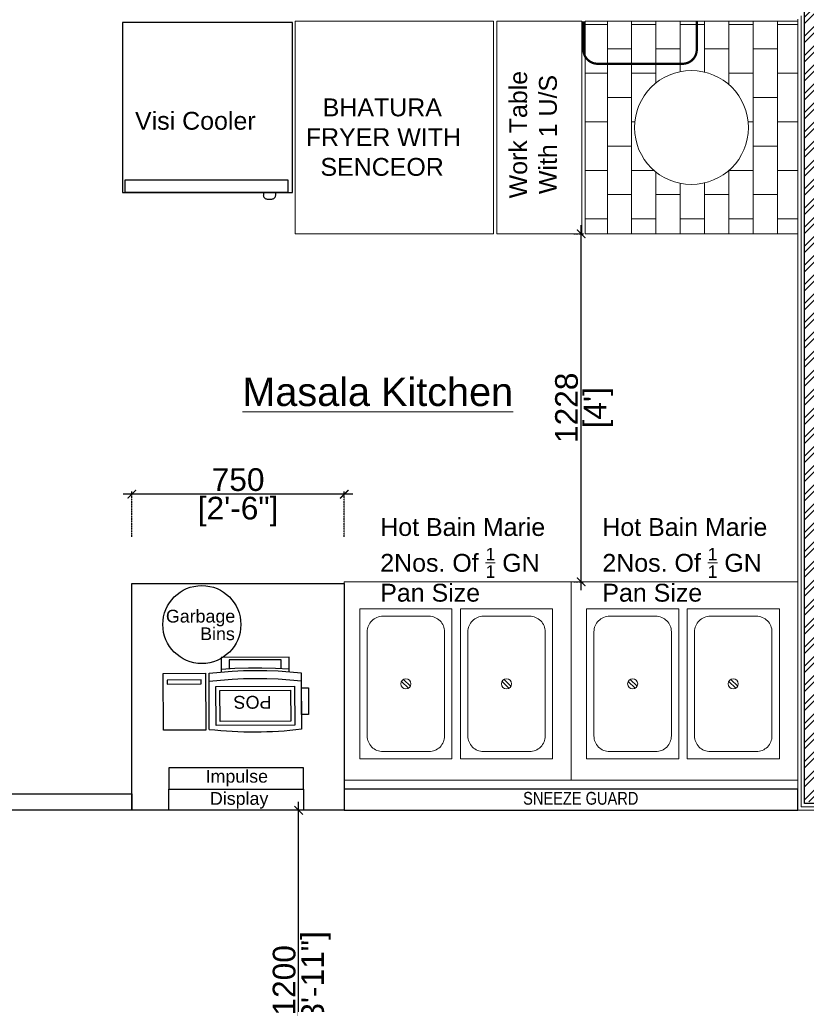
# Model space of a CAD drawing. Header units: millimetres. Extents: x 3501050 to 3719646, y 122984 to 158395.
# Tile 35 of 76: x 3520146 to 3522920, y 144997 to 148472. Entities that reach past the tile are written whole.
import ezdxf

# ---------------------------------------------------------------- set-up
doc = ezdxf.new("R2010")
doc.units = ezdxf.units.MM
doc.header["$PDMODE"] = 2
doc.linetypes.add('( Hidden )', pattern=[0.375, 0.25, -0.125])
doc.layers.get('0').update_dxf_attribs({"color": 8})
doc.layers.get('DEFPOINTS').update_dxf_attribs({"color": 8, "lineweight": 18})
for name, color, linetype, lineweight in [('02_EQUIPMENT', 124, 'Continuous', 0), ('02_EQUIPMENT-TEXT', 7, 'Continuous', 0), ('A Counter', 7, 'Continuous', 25), ('A-Dimension', 42, 'Continuous', 9), ('A-WALL', 12, 'Continuous', 30), ('A-Wall Hatch', 8, 'Continuous', 5), ('Cable 1-2', 1, 'Continuous', 0), ('PLASTER', 252, 'Continuous', 9), ('tile finish', 32, 'Continuous', 9)]:
    doc.layers.add(name, color=color, linetype=linetype, lineweight=lineweight)
doc.styles.add('A-ANNO-DIM bold', font='GOTHIC.TTF')
doc.styles.add('Arial', font='arial.ttf', dxfattribs={"height": 250})
doc.styles.add('arr-1', font='arial.ttf')
doc.styles.add('DIM_75', font='arial.ttf', dxfattribs={"height": 4.5})
doc.styles.add('PDF Arial', font='arial.ttf')
doc.styles.add('PDF ArialMT', font='arial.ttf')
doc.styles.get("Standard").update_dxf_attribs({"font": 'arial.ttf'})
doc.dimstyles.new('A-100mm-Bold', dxfattribs={"dimtxt": 80, "dimasz": 50, "dimexe": 100, "dimexo": 10, "dimgap": 50, "dimtad": 1, "dimdec": 0, "dimzin": 12, "dimdsep": 46, "dimtxsty": 'A-ANNO-DIM bold', "dimblk": 'ARCHTICK', "dimcen": 0, "dimdle": 100, "dimclrd": 8, "dimclre": 8, "dimclrt": 211, "dimadec": 0, "dimazin": 0, "dimtfac": 1, "dimtdec": 0, "dimtix": 1, "dimtmove": 2, "dimatfit": 3, "dimldrblk": 'DOT', "dimfxl": 500, "dimtvp": 1, "dimtolj": 1, "dimtzin": 0, "dimarcsym": 0})

# ---------------------------------------------------------------- blocks, each defined once
blk = doc.blocks.new('A$C36a630ec')
at = {"layer": '02_EQUIPMENT'}
h = blk.add_hatch(dxfattribs=at)
h.set_pattern_fill('AR-B816', color=8, scale=10)
h.set_pattern_definition([(0, (-3031597.25, 494443.966), (0, 80), []), (90, (-3031597.25, 494443.966), (-80, 80), [80, -80])])
h.paths.add_polyline_path([(-700, 0), (-700, -700), (0, -700), (0, 0)])
h.paths.add_polyline_path([(-162.5, -350, -1), (-537.5, -350, -1)], flags=16)
blk.add_lwpolyline([(-700, -700), (0, -700), (0, 0), (-700, 0)], close=True, dxfattribs=at)
blk.add_circle((-350, -350), 187.5, dxfattribs=at)
blk = doc.blocks.new('_ARCHTICK')
at = {"color": 0, "linetype": 'ByBlock', "const_width": 0.15}
blk.add_lwpolyline([(-0.5, -0.5), (0.5, 0.5)], dxfattribs=at)
blk = doc.blocks.new('*D126')
at = {"layer": 'A-Dimension', "color": 8, "linetype": '( Hidden )', "lineweight": -2, "transparency": 16777216}
for p, q in [((3520541, 146647.3), (3520541, 146807.3)), ((3521290.7, 146647.3), (3521290.7, 146807.3))]:
    blk.add_line(p, q, dxfattribs=at)
at = {"layer": 'A-Dimension', "color": 8, "lineweight": -2, "transparency": 16777216}
blk.add_line((3521320.7, 146797.3), (3520511, 146797.3), dxfattribs=at)
at = {"layer": 'DEFPOINTS', "color": 0, "transparency": 16777216}
for p in [(3520541, 146797.3), (3520541, 146482), (3521290.7, 146482)]:
    blk.add_point(p, dxfattribs=at)
at = {"layer": 'A-Dimension', "color": 8, "lineweight": -2, "transparency": 16777216, "xscale": 30, "yscale": 30, "zscale": 30, "rotation": 180}
blk.add_blockref('_ARCHTICK', (3520541, 146797.3), dxfattribs=at)
at = {"layer": 'A-Dimension', "color": 8, "lineweight": -2, "transparency": 16777216, "xscale": 30, "yscale": 30, "zscale": 30}
blk.add_blockref('_ARCHTICK', (3521290.7, 146797.3), dxfattribs=at)
at = {"layer": 'A-Dimension', "transparency": 16777216, "char_height": 80, "attachment_point": 5}
for s, insert in [('\\A1;750', (3520915.9, 146848.1)), ('\\A1;[2\'-6"]', (3520915.9, 146736))]:
    blk.add_mtext(s, dxfattribs=dict(at, insert=insert))
blk = doc.blocks.new('_Dot')
at = {"color": 0, "linetype": 'ByBlock', "lineweight": -2}
blk.add_line((-0.5, 0), (-1, 0), dxfattribs=at)
at = {"color": 0, "linetype": 'ByBlock', "const_width": 0.5}
blk.add_lwpolyline([(-0.25, 0, 1), (0.25, 0, 1)], format="xyb", close=True, dxfattribs=at)
blk = doc.blocks.new('*D113')
at = {"layer": 'A-Dimension', "color": 8, "lineweight": -2, "transparency": 16777216}
blk.add_line((3522125.8, 146458), (3522125.8, 147746.2), dxfattribs=at)
at = {"layer": 'A-Dimension', "color": 8, "linetype": '( Hidden )', "lineweight": -2, "transparency": 16777216}
for p, q in [((3522100.5, 147716.2), (3522135.8, 147716.2)), ((3522100.5, 146488), (3522135.8, 146488))]:
    blk.add_line(p, q, dxfattribs=at)
at = {"layer": 'DEFPOINTS', "color": 0, "transparency": 16777216}
for p in [(3522090.5, 147716.2), (3522125.8, 147716.2), (3522090.5, 146488)]:
    blk.add_point(p, dxfattribs=at)
at = {"layer": 'A-Dimension', "color": 8, "lineweight": -2, "transparency": 16777216, "xscale": 30, "yscale": 30, "zscale": 30}
for p, rotation in [((3522125.8, 147716.2), 90), ((3522125.8, 146488), 270)]:
    blk.add_blockref('_ARCHTICK', p, dxfattribs=dict(at, rotation=rotation))
at = {"layer": 'A-Dimension', "transparency": 16777216, "char_height": 80, "attachment_point": 5, "rotation": 90}
for s, insert in [('\\A1;1228', (3522074.9, 147102.1)), ("\\A1;[4']", (3522186.9, 147102.1))]:
    blk.add_mtext(s, dxfattribs=dict(at, insert=insert))
blk = doc.blocks.new('*D117')
at = {"layer": 'A-Dimension', "color": 8, "lineweight": -2, "transparency": 16777216}
blk.add_line((3521129.5, 144451.6), (3521129.5, 145711.6), dxfattribs=at)
at = {"layer": 'A-Dimension', "color": 8, "linetype": '( Hidden )', "lineweight": -2, "transparency": 16777216}
for p, q in [((3521161, 145681.6), (3521119.5, 145681.6)), ((3521161, 144481.6), (3521119.5, 144481.6))]:
    blk.add_line(p, q, dxfattribs=at)
at = {"layer": 'DEFPOINTS', "color": 0, "transparency": 16777216}
for p in [(3521129.5, 145681.6), (3521171, 145681.6), (3521171, 144481.6)]:
    blk.add_point(p, dxfattribs=at)
at = {"layer": 'A-Dimension', "color": 8, "lineweight": -2, "transparency": 16777216, "xscale": 30, "yscale": 30, "zscale": 30}
for p, rotation in [((3521129.5, 145681.6), 90), ((3521129.5, 144481.6), 270)]:
    blk.add_blockref('_ARCHTICK', p, dxfattribs=dict(at, rotation=rotation))
at = {"layer": 'A-Dimension', "transparency": 16777216, "char_height": 80, "attachment_point": 5, "rotation": 90}
for s, insert in [('\\A1;[3\'-11"]', (3521190.8, 145081.6)), ('\\A1;1200', (3521078.7, 145081.6))]:
    blk.add_mtext(s, dxfattribs=dict(at, insert=insert))

msp = doc.modelspace()

# ---------------------------------------------------------------- hatches: boundary and pattern name
at = {"layer": 'A-Wall Hatch', "ltscale": 0.25}
h = msp.add_hatch(dxfattribs=at)
h.set_pattern_fill('ANSI32', color=256, scale=5)
h.set_pattern_definition([(45, (-3.406, -442.727), (-33.67596045, 33.67596045), []), (45, (19.045, -442.727), (-33.67596045, 33.67596045), [])])
h.paths.add_polyline_path([(3519686.7, 152639.1), (3519686.7, 152739.1), (3523014.3, 152739.1), (3523014.3, 145711.1), (3522914.3, 145711.1), (3522914.3, 152639)])

# ---------------------------------------------------------------- linework, layer by layer
at = {"lineweight": 25}
for points in [[(3520508.1, 147862.2), (3521108.2, 147862.2), (3521108.2, 148462.3), (3520508.1, 148462.3)], [(3520517.7, 147906.7), (3521091.1, 147906.7), (3521091.1, 147862.2), (3520517.7, 147862.2)]]:
    msp.add_lwpolyline(points, close=True, dxfattribs=at)
msp.add_lwpolyline([(3521004.9, 147852.8, 0.414216), (3521019, 147838.8), (3521034.7, 147838.8, 0.414216), (3521048.7, 147852.6), (3521048.7, 147862.2), (3521005.2, 147862.2), (3521005.2, 147852.6)], format="xyb", dxfattribs=at)
at = {"color": 112, "lineweight": 25, "true_color": 0x00b85c}
for points in [[(3521096.2, 146170.9), (3521096.2, 146222.3), (3520855.8, 146221.4), (3520856.1, 146170)], [(3520856.1, 146179.9), (3520904.1, 146183.2), (3520952.1, 146184.7), (3521000.2, 146185), (3521048.2, 146183.8), (3521096.2, 146181.1)], [(3521068, 146182.9), (3521067.7, 146213), (3520884.3, 146212.1), (3520884.3, 146182)], [(3520814.3, 145966.8), (3520813.4, 146165.5), (3520854, 146169.7), (3520894.8, 146172.7), (3520935.3, 146174.8), (3520976.1, 146175.4), (3521017, 146175.1), (3521057.8, 146173.6), (3521098.3, 146170.6), (3521138.9, 146166.7), (3521139.8, 145968.3)], [(3520813.7, 146137), (3520854.3, 146141.5), (3520894.8, 146144.5), (3520935.6, 146146.3), (3520976.4, 146147.2), (3521017, 146146.9), (3521057.8, 146145.1), (3521098.3, 146142.4), (3521139.2, 146138.5)]]:
    msp.add_lwpolyline(points, dxfattribs=at)
for points in [[(3520802.3, 145965), (3520652.5, 145964.4), (3520651.6, 146164.6), (3520801.4, 146165.2)], [(3520785.5, 146141.8), (3520666, 146141.5), (3520666, 146127.1), (3520785.5, 146127.7)], [(3520837.5, 146118.4), (3521115.4, 146119.3), (3521116, 145982.4), (3520838.1, 145981.2)], [(3521139.2, 146113.9), (3521163.8, 146114.2), (3521164.1, 146019.6), (3521139.5, 146019.3)], [(3520851.6, 146104), (3521101.3, 146105.2), (3521101.9, 145996.5), (3520852.2, 145995.3)]]:
    msp.add_lwpolyline(points, close=True, dxfattribs=at)
at = {"lineweight": 25}
msp.add_circle((3520788, 146337.2), 137.6, dxfattribs=at)
at = {"color": 112, "lineweight": 25, "true_color": 0x00b85c}
msp.add_arc((3520971, 147363), 1404.5, 263.5809, 276.8853, dxfattribs=at)
at = {"layer": '02_EQUIPMENT'}
for p, q in [((3521516.5, 146112.2), (3521492.4, 146136.3)), ((3521523.6, 146119.2), (3521499.4, 146143.4)), ((3521871.5, 146112.2), (3521847.4, 146136.3)), ((3521878.6, 146119.2), (3521854.4, 146143.4)), ((3522316.3, 146112.2), (3522292.2, 146136.3)), ((3522323.4, 146119.2), (3522299.2, 146143.4)), ((3522671.3, 146112.2), (3522647.2, 146136.3)), ((3522678.4, 146119.2), (3522654.2, 146143.4))]:
    msp.add_line(p, q, dxfattribs=at)
for points in [[(3521817, 148466.2), (3521117, 148466.2), (3521117, 147716.2), (3521817, 147716.2)], [(3521828.6, 148466.2), (3521828.6, 147716.2), (3522128.6, 147716.2), (3522128.6, 148466.2)]]:
    msp.add_lwpolyline(points, close=True, dxfattribs=at)
at = {"layer": '02_EQUIPMENT', "const_width": 8}
msp.add_lwpolyline([(3522134, 148466.2), (3522134, 148366.2, 0.414214), (3522184, 148316.2), (3522484, 148316.2, 0.414214), (3522534, 148366.2), (3522534, 148466.2)], format="xyb", dxfattribs=at)
at = {"layer": '02_EQUIPMENT', "lineweight": 0, "ltscale": 50}
for points in [[(3521290.7, 145787.8), (3522090.5, 145787.8), (3522090.5, 146488), (3521290.7, 146488)], [(3522090.5, 145787.8), (3522890.3, 145787.8), (3522890.3, 146488), (3522090.5, 146488)], [(3521345.5, 145862.8), (3521670.5, 145862.8), (3521670.5, 146392.8), (3521345.5, 146392.8)], [(3521700.5, 145862.8), (3522025.5, 145862.8), (3522025.5, 146392.8), (3521700.5, 146392.8)], [(3522145.3, 145862.8), (3522470.3, 145862.8), (3522470.3, 146392.8), (3522145.3, 146392.8)], [(3522500.3, 145862.8), (3522825.3, 145862.8), (3522825.3, 146392.8), (3522500.3, 146392.8)]]:
    msp.add_lwpolyline(points, close=True, dxfattribs=at)
for points in [[(3521426.8, 145888.8), (3521589.2, 145888.8, 0.414214), (3521644.5, 145944.1), (3521644.5, 146311.4, 0.414214), (3521589.2, 146366.8), (3521426.8, 146366.8, 0.414214), (3521371.5, 146311.4), (3521371.5, 145944.1, 0.414214)], [(3521781.8, 145888.8), (3521944.2, 145888.8, 0.414214), (3521999.5, 145944.1), (3521999.5, 146311.4, 0.414214), (3521944.2, 146366.8), (3521781.8, 146366.8, 0.414214), (3521726.5, 146311.4), (3521726.5, 145944.1, 0.414214)], [(3522226.6, 145888.8), (3522389, 145888.8, 0.414214), (3522444.3, 145944.1), (3522444.3, 146311.4, 0.414214), (3522389, 146366.8), (3522226.6, 146366.8, 0.414214), (3522171.3, 146311.4), (3522171.3, 145944.1, 0.414214)], [(3522581.6, 145888.8), (3522744, 145888.8, 0.414214), (3522799.3, 145944.1), (3522799.3, 146311.4, 0.414214), (3522744, 146366.8), (3522581.6, 146366.8, 0.414214), (3522526.3, 146311.4), (3522526.3, 145944.1, 0.414214)]]:
    msp.add_lwpolyline(points, format="xyb", close=True, dxfattribs=at)
at = {"layer": '02_EQUIPMENT'}
for centre in [(3521508, 146127.8), (3521863, 146127.8), (3522307.8, 146127.8), (3522662.8, 146127.8)]:
    msp.add_circle(centre, 17.8, dxfattribs=at)
at = {"layer": 'A Counter', "ltscale": 0.25}
for points in [[(3520541, 146482), (3521290.7, 146482), (3521290.7, 145681.6), (3520541, 145681.6)], [(3521146.4, 145831.7), (3520671.7, 145831.7), (3520671.7, 145756.6), (3521146.4, 145756.6)], [(3520541, 145681.6), (3519710.7, 145681.6), (3519710.7, 145739.4), (3520541, 145739.4)], [(3520671.7, 145756.6), (3521146.4, 145756.6), (3521146.4, 145681.6), (3520671.7, 145681.6)], [(3522890.3, 145756.6), (3521290.7, 145756.6), (3521290.7, 145681.6), (3522890.3, 145681.6)]]:
    msp.add_lwpolyline(points, close=True, dxfattribs=at)
at = {"layer": 'A-WALL', "ltscale": 0.25}
msp.add_lwpolyline([(3519686.7, 152639.1), (3519686.7, 152739.1), (3523014.3, 152739.1), (3523014.3, 145706), (3522914.3, 145706), (3522914.3, 152639)], close=True, dxfattribs=at)
at = {"layer": 'PLASTER'}
msp.add_lwpolyline([(3523026.3, 146777.1), (3523026.3, 145693.6), (3522902.3, 145693.6), (3522902.3, 148485.2)], dxfattribs=at)
at = {"layer": 'tile finish'}
msp.add_lwpolyline([(3523038.3, 146765.1), (3523038.3, 145681.6), (3522890.3, 145681.6), (3522890.3, 148473.2)], dxfattribs=at)

# ---------------------------------------------------------------- block references
at = {"layer": '02_EQUIPMENT', "xscale": 1.071428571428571, "yscale": 1.071428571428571, "zscale": 1.071428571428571, "rotation": 269.9999999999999}
msp.add_blockref('A$C36a630ec', (3522890.3, 147716.2), dxfattribs=at)

# ---------------------------------------------------------------- texts
at = {"char_height": 45, "attachment_point": 6, "style": 'PDF ArialMT'}
for s, insert in [('Garbage', (3520905.9, 146360)), ('Bins', (3520904.4, 146304.3)), ('Impulse', (3521021.5, 145795)), ('Display', (3521022.7, 145716.7))]:
    msp.add_mtext(s, dxfattribs=dict(at, insert=insert))
at = {"insert": (3520900.1, 146063.2), "char_height": 45.26, "attachment_point": 6, "rotation": 180, "style": 'PDF ArialMT'}
msp.add_mtext('POS', dxfattribs=at)
at = {"layer": '02_EQUIPMENT-TEXT', "attachment_point": 1}
for s, insert, char_height, width, rotation, style in [('\\pi73.61859;Work Table\\P\\pi88.76695;With 1 U/S', (3521872.3, 147767.5), 63, 592.449, 89.9919, 'Arial'), ('\\pi-127.04652,l180,t232.95348;FRY DUMP\\P\\pi2.83752,l0,tz;(PASS THRU)\\P\\pi-98.11064,l180,t261.88936;2\'-1"x4\'-5"', (3513003, 148339), 60, 533.11, 0.0135, 'PDF Arial'), ('\\pi90.85252;BURGER \\P\\pi120.25907;SHOOT', (3513779.1, 148227.4), 60, 533.11, 0.0135, 'PDF Arial'), ('\\pi136.2618,t496.2618;UHC', (3514543.2, 148200.1), 60, 444.215, 0.0135, 'PDF Arial'), ('\\pi149.73564;PACK TABLE \\P\\pi17.74382;DRAWER WARMER \\P\\pi257.60058;UNDER', (3513617.3, 147715.6), 60, 805.583, 0.0135, 'PDF Arial'), ('\\pi159.2427;Chemical\\P\\pi-179.7,l180,t180.3; Rack above UPS', (3518844.8, 147168.1), 60, 657.776, 0.0135, 'PDF Arial'), ('\\pi105.64789;PEPSI', (3516355.4, 146274.3), 60, 444.215, 0.0135, 'PDF Arial')]:
    msp.add_mtext(s, dxfattribs=dict(at, insert=insert, char_height=char_height, width=width, rotation=rotation, style=style))
at = {"layer": '02_EQUIPMENT-TEXT'}
for s, insert, char_height, width, attachment_point, style in [('\\pi89.11074;BHATURA \\P\\pi29.59164;FRYER WITH \\P\\pi81.13905;SENCEOR', (3521125.3, 148193.8), 63, 592.449, 1, 'Arial'), ('Visi Cooler', (3520552.3, 148146.5), 63, 592.449, 1, 'Arial'), ('{\\LMasala Kitchen}', (3521408.6, 147208.4), 100, 1373.49, 2, 'DIM_75'), ('\\A1;Hot Bain Marie 2Nos. Of {\\H0.7x;\\S1/1;} GN Pan Size', (3521417.4, 146712.9), 63, 592.449, 1, 'Arial'), ('\\A1;Hot Bain Marie 2Nos. Of {\\H0.7x;\\S1/1;} GN Pan Size', (3522201, 146712.9), 63, 592.449, 1, 'Arial')]:
    msp.add_mtext(s, dxfattribs=dict(at, insert=insert, char_height=char_height, width=width, attachment_point=attachment_point, style=style))
at = {"layer": '02_EQUIPMENT-TEXT', "insert": (3521442.7, 145746.6), "char_height": 45, "attachment_point": 1, "rotation": 359.9919, "style": 'Arial'}
msp.add_mtext_dynamic_manual_height_columns('\\pi478.70802;{\\fArial Narrow|b0|i0|c0|p34;SNEEZE GUARD}', width=1358.917, gutter_width=500, heights=[0], dxfattribs=at)
at = {"layer": 'Cable 1-2', "insert": (3511358.2, 145333.1), "char_height": 80, "width": 591.717, "attachment_point": 1, "style": 'arr-1'}
msp.add_mtext('\\pi111.3293;ENTRY', dxfattribs=at)

# ---------------------------------------------------------------- dimensions: what is measured, and where the dimension line sits
at = {"layer": 'A-Dimension'}
for base, p1, p2, picture, middle in [((3522125.8, 147716.2), (3522090.5, 146488), (3522090.5, 147716.2), '*D113', (3522125.8, 147102.1)), ((3521129.5, 145681.6), (3521171, 144481.6), (3521171, 145681.6), '*D117', (3521129.5, 145081.6))]:
    dim = msp.add_linear_dim(base=base, p1=p1, p2=p2, angle=90, dimstyle='A-100mm-Bold', override={"dimtxt": 80, "dimasz": 30, "dimexe": 10, "dimgap": 10, "dimpost": '\\X', "dimtxsty": 'Standard', "dimdle": 30, "dimclrt": 256, "dimfxl": 150, "dimfxlon": 1, "dimtfill": 0, "dimarcsym": 2}, dxfattribs=at)
    dim.commit()
    dim.dimension.update_dxf_attribs({"geometry": picture, "text_midpoint": middle})
dim = msp.add_linear_dim(base=(3520541, 146797.3), p1=(3521290.7, 146482), p2=(3520541, 146482), dimstyle='A-100mm-Bold', override={"dimtxt": 80, "dimasz": 30, "dimexe": 10, "dimgap": 10, "dimpost": '\\X', "dimtxsty": 'Standard', "dimdle": 30, "dimclrt": 256, "dimfxl": 150, "dimfxlon": 1, "dimtfill": 0, "dimarcsym": 2}, dxfattribs=at)
dim.commit()
dim.dimension.update_dxf_attribs({"geometry": '*D126', "text_midpoint": (3520915.9, 146797.3)})

doc.saveas('drawing.dxf')
